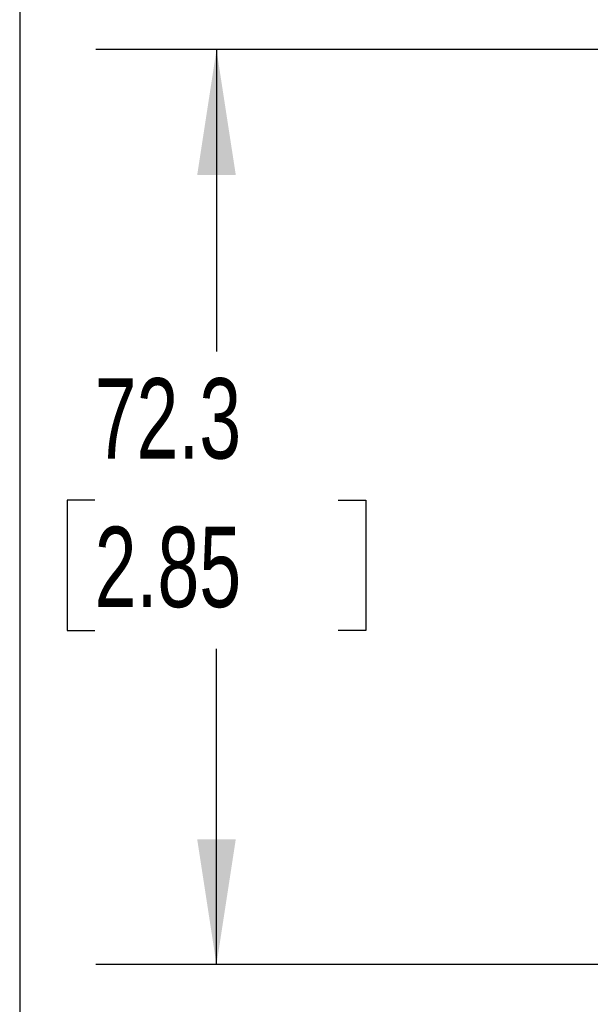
# Model space of a CAD drawing. Header units: millimetres. Extents: x 19 to 819, y 19 to 629.
# Tile 3 of 31: x 19 to 64, y 220 to 298. Entities that reach past the tile are written whole.
import ezdxf

# ---------------------------------------------------------------- set-up
doc = ezdxf.new("R2010")
doc.units = ezdxf.units.MM
doc.header["$LTSCALE"] = 3
doc.linetypes.add('SLD-Solid', pattern=[0])
doc.layers.add('DIMENSIONS', color=140, linetype='SLD-Solid', lineweight=25)
doc.layers.add('TEXT', color=140, linetype='SLD-Solid', lineweight=25)
doc.styles.add('SLDTEXTSTYLE0', font='TXT', dxfattribs={"width": 0.7})
doc.dimstyles.new('SLDDIMSTYLE0', dxfattribs={"dimtxt": 6.474023, "dimasz": 9.906, "dimexe": 0, "dimexo": 0.0625, "dimgap": 1.618506, "dimtad": 0, "dimtih": 1, "dimtoh": 1, "dimrnd": 1e-09, "dimzin": 12, "dimdsep": 46, "dimtxsty": 'SLDTEXTSTYLE0', "dimsah": 1, "dimcen": 0.09, "dimadec": 0, "dimazin": 3, "dimtfac": 1, "dimtofl": 0, "dimtmove": 0, "dimatfit": 3, "dimfxl": 0, "dimfrac": 2, "dimtolj": 1, "dimtzin": 12, "dimarcsym": 0})

# ---------------------------------------------------------------- blocks, each defined once
blk = doc.blocks.new('_D')
at = {"layer": 'DIMENSIONS'}
for p, q in [((66.292, 295.41), (25.065, 295.41)), ((34.59, 295.41), (34.59, 271.556)), ((24.971, 259.817), (22.797, 259.817)), ((22.797, 259.817), (22.797, 249.528)), ((44.209, 259.817), (46.383, 259.817)), ((46.383, 259.817), (46.383, 249.528)), ((22.797, 249.528), (24.971, 249.528)), ((46.383, 249.528), (44.209, 249.528)), ((34.59, 223.115), (34.59, 248.079)), ((66.292, 223.115), (25.065, 223.115))]:
    blk.add_line(p, q, dxfattribs=at)
for points in [[(34.59, 295.41), (33.066, 285.504), (36.114, 285.504)], [(34.59, 223.115), (36.114, 233.021), (33.066, 233.021)]]:
    blk.add_solid(points, dxfattribs=at)
at = {"layer": 'DIMENSIONS', "char_height": 6.35, "attachment_point": 1, "style": 'SLDTEXTSTYLE0'}
for s, insert in [('72.3', (24.971, 269.452)), ('2.85', (24.971, 257.714))]:
    blk.add_mtext(s, dxfattribs=dict(at, insert=insert))

msp = doc.modelspace()

# ---------------------------------------------------------------- linework, layer by layer
at = {"layer": 'TEXT'}
msp.add_line((19.05, 628.65), (19.05, 19.05), dxfattribs=at)

# ---------------------------------------------------------------- dimensions: what is measured, and where the dimension line sits
at = {"layer": 'DIMENSIONS'}
dim = msp.add_linear_dim(base=(34.5902, 223.1152), p1=(70.1025, 295.4096), p2=(70.1025, 223.1152), angle=90, dimstyle='SLDDIMSTYLE0', dxfattribs=at)
dim.commit()
dim.dimension.update_dxf_attribs({"geometry": '_D', "text_midpoint": (34.5902, 259.8174), "dimtype": 160})

doc.saveas('drawing.dxf')
